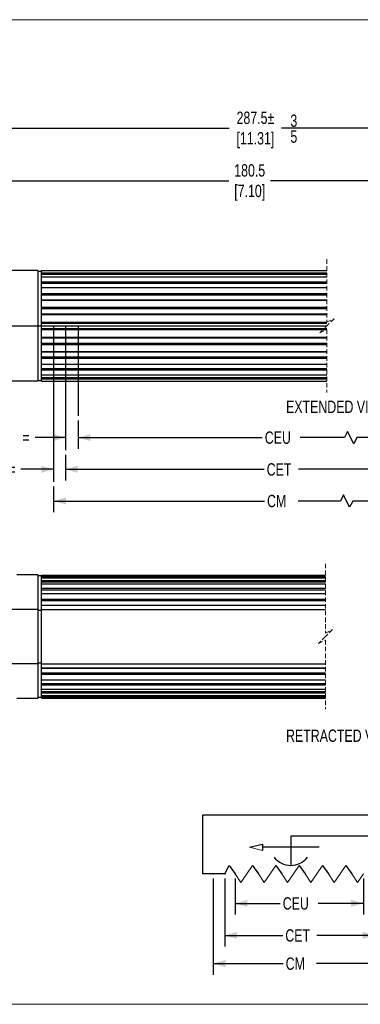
# Model space of a CAD drawing. Header units: millimetres. Extents: x 0 to 432, y 0 to 279.
# Tile 2 of 4: x 150 to 247, y 0 to 279. Entities that reach past the tile are written whole.
import ezdxf

# ---------------------------------------------------------------- set-up
doc = ezdxf.new("R2010")
doc.units = ezdxf.units.MM
doc.header["$PDSIZE"] = -1
doc.linetypes.add('HIDDEN', pattern=[1.905, 1.27, -0.635])
doc.layers.add('DIMENSIONS', color=140, linetype='Continuous', lineweight=25)
doc.layers.add('TEXT', color=140, linetype='Continuous', lineweight=25)
doc.styles.add('SLDTEXTSTYLE0', font='TXT', dxfattribs={"width": 0.75})
doc.dimstyles.new('SLDDIMSTYLE0', dxfattribs={"dimtxt": 3.5, "dimasz": 3.5, "dimexe": 0, "dimexo": 0.0625, "dimgap": 0.875, "dimtad": 0, "dimtih": 1, "dimtoh": 1, "dimdec": 1, "dimrnd": 1e-09, "dimzin": 12, "dimdsep": 46, "dimtxsty": 'SLDTEXTSTYLE0', "dimsah": 1, "dimcen": 0.09, "dimadec": 0, "dimazin": 3, "dimtfac": 1, "dimtdec": 1, "dimtofl": 0, "dimtmove": 0, "dimatfit": 3, "dimfxl": 0, "dimfrac": 2, "dimtolj": 1, "dimtzin": 12, "dimarcsym": 0})
doc.dimstyles.new('SLDDIMSTYLE5', dxfattribs={"dimtxt": 3.5, "dimasz": 3.5, "dimexe": 0, "dimexo": 0.0625, "dimgap": 0.875, "dimtad": 0, "dimtih": 1, "dimtoh": 1, "dimdec": 1, "dimrnd": 1e-09, "dimzin": 12, "dimdsep": 46, "dimtxsty": 'SLDTEXTSTYLE0', "dimsah": 1, "dimcen": 0.09, "dimadec": 0, "dimazin": 3, "dimtfac": 1, "dimtdec": 1, "dimtmove": 0, "dimatfit": 0, "dimfxl": 0, "dimfrac": 2, "dimtolj": 1, "dimtzin": 12, "dimarcsym": 0})

# ---------------------------------------------------------------- blocks, each defined once
blk = doc.blocks.new('_D')
at = {"layer": 'DIMENSIONS'}
for p, q in [((211.37, 35.72), (211.37, 25.48)), ((247.77, 35.72), (247.77, 25.48)), ((211.37, 28.65), (224.18, 28.65)), ((247.77, 28.65), (234.96, 28.65))]:
    blk.add_line(p, q, dxfattribs=at)
for points in [[(211.37, 28.65), (214.87, 27.65), (214.87, 29.65)], [(247.77, 28.65), (244.27, 29.65), (244.27, 27.65)]]:
    blk.add_solid(points, dxfattribs=at)
at = {"layer": 'DIMENSIONS', "insert": (224.89, 30.39), "char_height": 3.5, "attachment_point": 1, "style": 'SLDTEXTSTYLE0'}
blk.add_mtext('CEU', dxfattribs=at)
blk = doc.blocks.new('_D_1')
at = {"layer": 'DIMENSIONS'}
for p, q in [((208.44, 35.72), (208.44, 16.39)), ((251.07, 35.72), (251.07, 16.39)), ((208.44, 19.56), (224.91, 19.56)), ((251.07, 19.56), (234.61, 19.56))]:
    blk.add_line(p, q, dxfattribs=at)
for points in [[(208.44, 19.56), (211.94, 18.56), (211.94, 20.56)], [(251.07, 19.56), (247.57, 20.56), (247.57, 18.56)]]:
    blk.add_solid(points, dxfattribs=at)
at = {"layer": 'DIMENSIONS', "insert": (225.62, 21.29), "char_height": 3.5, "attachment_point": 1, "style": 'SLDTEXTSTYLE0'}
blk.add_mtext('CET', dxfattribs=at)
blk = doc.blocks.new('_D_2')
at = {"layer": 'DIMENSIONS'}
for p, q in [((205.14, 35.72), (205.14, 8.39)), ((254.38, 35.72), (254.38, 8.39)), ((205.14, 11.56), (225.01, 11.56)), ((254.38, 11.56), (234.51, 11.56))]:
    blk.add_line(p, q, dxfattribs=at)
for points in [[(205.14, 11.56), (208.64, 10.56), (208.64, 12.56)], [(254.38, 11.56), (250.88, 12.56), (250.88, 10.56)]]:
    blk.add_solid(points, dxfattribs=at)
at = {"layer": 'DIMENSIONS', "insert": (225.72, 13.29), "char_height": 3.5, "attachment_point": 1, "style": 'SLDTEXTSTYLE0'}
blk.add_mtext('CM', dxfattribs=at)
blk = doc.blocks.new('SW_NOTE_0_5')
at = {"layer": 'TEXT', "color": 0, "char_height": 3.5, "attachment_point": 1, "style": 'SLDTEXTSTYLE0'}
for s, insert in [('3', (0, 4.51)), ('5', (0, -0.01))]:
    blk.add_mtext(s, dxfattribs=dict(at, insert=insert))
blk = doc.blocks.new('SW_NOTE_0_6')
at = {"layer": 'TEXT', "color": 0, "char_height": 3.81, "attachment_point": 1, "style": 'SLDTEXTSTYLE0'}
for s, insert in [('NOTES:', (0, 4.91)), ('1. DIMENSIONS CAN BE CHANGED BY MANUFACTURER WITHOUT NOTICE.', (2.86, -4.94)), ('2. DIMENSIONS DO NOT IMPLY TOLERANCE.', (2.86, -14.79))]:
    blk.add_mtext(s, dxfattribs=dict(at, insert=insert))
blk = doc.blocks.new('SW_BROKEN_VIEW_1')
at = {"color": 0}
for p, q in [((0, 0), (167.85, 0)), ((90.26, 0), (90.26, -44.29)), ((93.6, 0), (93.6, -35.3)), ((97.2, 0), (97.2, -25.54))]:
    blk.add_line(p, q, dxfattribs=at)
blk = doc.blocks.new('_D_9')
at = {"layer": 'DIMENSIONS'}
for p, q in [((166.8, 165.71), (166.8, 157.65)), ((321.7, 165.71), (321.7, 157.65)), ((243.31, 162.57), (242.44, 160.82)), ((245.06, 159.07), (243.31, 162.57)), ((166.8, 160.82), (219.08, 160.82)), ((242.44, 160.82), (229.86, 160.82)), ((245.94, 160.82), (245.06, 159.07)), ((321.7, 160.82), (245.94, 160.82))]:
    blk.add_line(p, q, dxfattribs=at)
for points in [[(166.8, 160.82), (170.3, 159.82), (170.3, 161.82)], [(321.7, 160.82), (318.2, 161.82), (318.2, 159.82)]]:
    blk.add_solid(points, dxfattribs=at)
at = {"layer": 'DIMENSIONS', "insert": (219.79, 162.56), "char_height": 3.5, "attachment_point": 1, "style": 'SLDTEXTSTYLE0'}
blk.add_mtext('CEU', dxfattribs=at)
blk = doc.blocks.new('_D_10')
at = {"layer": 'DIMENSIONS'}
for p, q in [((163.2, 155.95), (163.2, 148.63)), ((326.07, 155.95), (326.07, 148.63)), ((163.2, 151.81), (219.62, 151.81)), ((273.52, 151.81), (229.32, 151.81)), ((274.39, 153.56), (273.52, 151.81)), ((276.14, 150.06), (274.39, 153.56)), ((277.02, 151.81), (276.14, 150.06)), ((326.07, 151.81), (277.02, 151.81))]:
    blk.add_line(p, q, dxfattribs=at)
for points in [[(163.2, 151.81), (166.7, 150.81), (166.7, 152.81)], [(326.07, 151.81), (322.57, 152.81), (322.57, 150.81)]]:
    blk.add_solid(points, dxfattribs=at)
at = {"layer": 'DIMENSIONS', "insert": (220.33, 153.54), "char_height": 3.5, "attachment_point": 1, "style": 'SLDTEXTSTYLE0'}
blk.add_mtext('CET', dxfattribs=at)
blk = doc.blocks.new('_D_11')
at = {"layer": 'DIMENSIONS'}
for p, q in [((159.86, 146.96), (159.86, 139.65)), ((330.69, 146.96), (330.69, 139.65)), ((159.86, 142.82), (219.72, 142.82)), ((241.25, 142.82), (229.22, 142.82)), ((242.13, 144.57), (241.25, 142.82)), ((243.88, 141.07), (242.13, 144.57)), ((244.75, 142.82), (243.88, 141.07)), ((330.69, 142.82), (244.75, 142.82))]:
    blk.add_line(p, q, dxfattribs=at)
for points in [[(159.86, 142.82), (163.36, 141.82), (163.36, 143.82)], [(330.69, 142.82), (327.19, 143.82), (327.19, 141.82)]]:
    blk.add_solid(points, dxfattribs=at)
at = {"layer": 'DIMENSIONS', "insert": (220.43, 144.56), "char_height": 3.5, "attachment_point": 1, "style": 'SLDTEXTSTYLE0'}
blk.add_mtext('CM', dxfattribs=at)
blk = doc.blocks.new('_D_14')
at = {"layer": 'DIMENSIONS'}
for p, q in [((166.8, 165.71), (166.8, 157.65)), ((163.2, 160.82), (154.57, 160.82)), ((166.8, 160.82), (173.15, 160.82))]:
    blk.add_line(p, q, dxfattribs=at)
for points in [[(163.2, 160.82), (159.7, 161.82), (159.7, 159.82)], [(166.8, 160.82), (170.3, 159.82), (170.3, 161.82)]]:
    blk.add_solid(points, dxfattribs=at)
at = {"layer": 'DIMENSIONS', "insert": (151.03, 162.56), "char_height": 3.5, "attachment_point": 1, "style": 'SLDTEXTSTYLE0'}
blk.add_mtext('=', dxfattribs=at)
blk = doc.blocks.new('_D_15')
at = {"layer": 'DIMENSIONS'}
for p, q in [((163.2, 155.95), (163.2, 148.63)), ((159.86, 151.81), (150.57, 151.81)), ((163.2, 151.81), (169.55, 151.81))]:
    blk.add_line(p, q, dxfattribs=at)
for points in [[(159.86, 151.81), (156.36, 152.81), (156.36, 150.81)], [(163.2, 151.81), (166.7, 150.81), (166.7, 152.81)]]:
    blk.add_solid(points, dxfattribs=at)
at = {"layer": 'DIMENSIONS', "insert": (147.03, 153.54), "char_height": 3.5, "attachment_point": 1, "style": 'SLDTEXTSTYLE0'}
blk.add_mtext('=', dxfattribs=at)
blk = doc.blocks.new('_D_22')
at = {"layer": 'Defpoints', "color": 0}
for p in [(69.6, 248.65), (69.6, 207.06), (383.29, 207.06)]:
    blk.add_point(p, dxfattribs=at)
at = {"layer": 'DIMENSIONS', "color": 0, "lineweight": -2}
for p, q in [((69.6, 207.13), (69.6, 248.65)), ((73.1, 248.65), (209.69, 248.65)), ((379.79, 248.65), (224.57, 248.65)), ((383.29, 207.13), (383.29, 248.65))]:
    blk.add_line(p, q, dxfattribs=at)
at = {"layer": 'DIMENSIONS', "color": 0}
for points in [[(73.1, 249.23), (73.1, 248.07), (69.6, 248.65)], [(379.79, 249.23), (379.79, 248.07), (383.29, 248.65)]]:
    blk.add_solid(points, dxfattribs=at)
at = {"layer": 'DIMENSIONS', "color": 0, "insert": (217.13, 253.32), "char_height": 3.5, "attachment_point": 2, "style": 'SLDTEXTSTYLE0'}
blk.add_mtext('\\A1;287.5%%P\\P[11.31]  ', dxfattribs=at)
blk = doc.blocks.new('_D_23')
at = {"layer": 'Defpoints', "color": 0}
for p in [(143.9, 233.72), (143.9, 206.22), (360.59, 205.22)]:
    blk.add_point(p, dxfattribs=at)
at = {"layer": 'DIMENSIONS', "color": 0, "lineweight": -2}
for p, q in [((143.9, 206.29), (143.9, 233.72)), ((147.4, 233.72), (209.61, 233.72)), ((357.09, 233.72), (221.42, 233.72)), ((360.59, 205.29), (360.59, 233.72))]:
    blk.add_line(p, q, dxfattribs=at)
at = {"layer": 'DIMENSIONS', "color": 0}
for points in [[(147.4, 234.31), (147.4, 233.14), (143.9, 233.72)], [(357.09, 234.31), (357.09, 233.14), (360.59, 233.72)]]:
    blk.add_solid(points, dxfattribs=at)
at = {"layer": 'DIMENSIONS', "color": 0, "insert": (215.51, 238.39), "char_height": 3.5, "attachment_point": 2, "style": 'SLDTEXTSTYLE0'}
blk.add_mtext('\\A1;180.5\\P[7.10]', dxfattribs=at)

msp = doc.modelspace()

# ---------------------------------------------------------------- linework, layer by layer
at = {"color": 7, "linetype": 'Continuous', "lineweight": 18}
for p, q in [((0, 279.4), (431.8, 279.4)), ((0, 0), (431.8, 0))]:
    msp.add_line(p, q, dxfattribs=at)
at = {"color": 7, "linetype": 'HIDDEN', "lineweight": 18}
for p, q in [((237.44605, 211.39918), (237.44605, 193.52418)), ((237.44605, 193.52418), (239.44605, 194.52418)), ((239.44605, 194.52418), (237.44605, 192.52418)), ((237.44605, 192.52418), (235.44605, 190.52418)), ((235.44605, 190.52418), (237.44605, 191.52418)), ((237.44605, 191.52418), (237.44605, 173.64919)), ((237.00497, 124.99036), (237.00497, 105.348)), ((237.00497, 105.348), (239.00497, 106.348)), ((239.00497, 106.348), (237.00497, 104.348)), ((237.00497, 104.348), (235.00497, 102.348)), ((235.00497, 102.348), (237.00497, 103.348)), ((237.00497, 103.348), (237.00497, 83.70564))]:
    msp.add_line(p, q, dxfattribs=at)
for p, q in [((155.3989, 208.22418), (145.89889, 208.22418)), ((155.3989, 208.22418), (155.3989, 176.82418)), ((155.3989, 208.02418), (156.3989, 208.02418)), ((156.3989, 208.22418), (237.44605, 208.22418)), ((156.3989, 207.60269), (156.3989, 208.22418)), ((156.3989, 207.60269), (237.44605, 207.60269)), ((156.3989, 207.20677), (156.3989, 207.60269)), ((156.3989, 206.40787), (156.3989, 207.20677)), ((156.3989, 207.20677), (237.44605, 207.20677)), ((156.3989, 206.40787), (237.44605, 206.40787)), ((156.3989, 205.00607), (156.3989, 206.40787)), ((156.3989, 205.00607), (237.44605, 205.00607)), ((156.3989, 204.60329), (156.3989, 205.00607)), ((156.3989, 203.4393), (156.3989, 204.60329)), ((156.3989, 204.60329), (237.44605, 204.60329)), ((156.3989, 203.4393), (237.44605, 203.4393)), ((156.3989, 203.41819), (156.3989, 203.4393)), ((156.3989, 203.41819), (237.44605, 203.41819)), ((156.3989, 201.66791), (156.3989, 203.41819)), ((156.3989, 201.66791), (237.44605, 201.66791)), ((156.3989, 201.2822), (156.3989, 201.66791)), ((156.3989, 199.89924), (156.3989, 201.2822)), ((156.3989, 201.2822), (237.44605, 201.2822)), ((156.3989, 199.89924), (237.44605, 199.89924)), ((156.3989, 199.78132), (156.3989, 199.89924)), ((156.3989, 199.78132), (237.44605, 199.78132)), ((156.3989, 197.78654), (156.3989, 199.78132)), ((156.3989, 197.78654), (237.44605, 197.78654)), ((156.3989, 197.44081), (156.3989, 197.78654)), ((156.3989, 195.92104), (156.3989, 197.44081)), ((156.3989, 197.44081), (237.44605, 197.44081)), ((156.3989, 195.92104), (237.44605, 195.92104)), ((156.3989, 195.71331), (156.3989, 195.92104)), ((156.3989, 193.59253), (156.3989, 195.71331)), ((156.3989, 195.71331), (237.44605, 195.71331)), ((156.3989, 193.30734), (156.3989, 193.59253)), ((156.3989, 193.59253), (237.44605, 193.59253)), ((156.3989, 191.74103), (156.3989, 193.30734)), ((156.3989, 193.30734), (237.44605, 193.30734)), ((156.3989, 191.45584), (156.3989, 191.74103)), ((156.3989, 191.74103), (237.44605, 191.74103)), ((156.3989, 191.45584), (237.44605, 191.45584)), ((156.3989, 189.33506), (156.3989, 191.45584)), ((156.3989, 189.33506), (237.44605, 189.33506)), ((156.3989, 189.12733), (156.3989, 189.33506)), ((156.3989, 187.60755), (156.3989, 189.12733)), ((156.3989, 189.12733), (237.44605, 189.12733)), ((156.3989, 187.60755), (237.44605, 187.60755)), ((156.3989, 187.26183), (156.3989, 187.60755)), ((156.3989, 187.26183), (237.44605, 187.26183)), ((156.3989, 185.26705), (156.3989, 187.26183)), ((156.3989, 185.26705), (237.44605, 185.26705)), ((156.3989, 185.14913), (156.3989, 185.26705)), ((156.3989, 183.76617), (156.3989, 185.14913)), ((156.3989, 185.14913), (237.44605, 185.14913)), ((156.3989, 183.76617), (237.44605, 183.76617)), ((156.3989, 183.38046), (156.3989, 183.76617)), ((156.3989, 183.38046), (237.44605, 183.38046)), ((156.3989, 181.63018), (156.3989, 183.38046)), ((156.3989, 181.63018), (237.44605, 181.63018)), ((156.3989, 181.60907), (156.3989, 181.63018)), ((156.3989, 180.44508), (156.3989, 181.60907)), ((156.3989, 181.60907), (237.44605, 181.60907)), ((156.3989, 180.44508), (237.44605, 180.44508)), ((156.3989, 180.0423), (156.3989, 180.44508)), ((156.3989, 180.0423), (237.44605, 180.0423)), ((156.3989, 178.6405), (156.3989, 180.0423)), ((155.3989, 176.82418), (145.89889, 176.82418)), ((155.3989, 177.02418), (156.3989, 177.02418)), ((156.3989, 177.8416), (156.3989, 178.6405)), ((156.3989, 178.6405), (237.44605, 178.6405)), ((156.3989, 177.8416), (237.44605, 177.8416)), ((156.3989, 177.44567), (156.3989, 177.8416)), ((156.3989, 177.44567), (237.44605, 177.44567)), ((156.3989, 176.82418), (156.3989, 177.44567)), ((156.3989, 176.82418), (237.44605, 176.82418)), ((155.37103, 121.848), (149.37102, 121.848)), ((155.37103, 121.848), (155.37103, 112.07846)), ((156.37104, 121.548), (155.37103, 121.548)), ((156.37104, 121.81536), (237.00497, 121.81536)), ((156.37104, 121.55496), (156.37104, 121.81536)), ((156.37104, 121.55496), (237.00497, 121.55496)), ((156.37104, 121.20924), (156.37104, 121.55496)), ((156.37104, 121.03805), (156.37104, 121.20924)), ((156.37104, 121.20924), (237.00497, 121.20924)), ((156.37104, 121.03805), (237.00497, 121.03805)), ((156.37104, 120.27232), (156.37104, 121.03805)), ((156.37104, 120.27232), (237.00497, 120.27232)), ((156.37104, 119.88662), (156.37104, 120.27232)), ((156.37104, 119.2692), (156.37104, 119.88662)), ((156.37104, 119.88662), (237.00497, 119.88662)), ((156.37104, 119.2692), (237.00497, 119.2692)), ((156.37104, 118.04364), (156.37104, 119.2692)), ((156.37104, 118.04364), (237.00497, 118.04364)), ((156.37104, 117.64086), (156.37104, 118.04364)), ((156.37104, 116.6285), (156.37104, 117.64086)), ((156.37104, 117.64086), (237.00497, 117.64086)), ((156.37104, 116.5928), (156.37104, 117.64086)), ((156.37104, 116.61391), (237.00497, 116.61391)), ((156.37104, 115.00133), (156.37104, 116.61391)), ((156.37104, 115.00133), (237.00497, 115.00133)), ((156.37104, 114.60541), (156.37104, 115.00133)), ((156.37104, 113.30688), (156.37104, 114.60541)), ((156.37104, 114.60541), (237.00497, 114.60541)), ((155.37103, 112.07846), (145.87102, 112.07846)), ((155.37103, 112.07846), (155.37103, 96.61754)), ((155.37103, 111.80387), (156.37104, 111.80387)), ((156.37104, 113.30688), (237.00497, 113.30688)), ((156.37104, 113.22992), (156.37104, 113.30688)), ((156.37104, 113.22992), (237.00497, 113.22992)), ((156.37104, 112.07846), (156.37104, 113.22992)), ((156.37104, 112.07846), (237.00497, 112.07846)), ((156.37104, 96.61754), (156.37104, 112.07846)), ((155.37103, 96.61754), (145.87102, 96.61754)), ((155.37103, 96.89213), (156.37104, 96.89213)), ((155.37103, 96.61754), (155.37103, 86.848)), ((156.37104, 96.61754), (237.00497, 96.61754)), ((156.37104, 95.46608), (156.37104, 96.61754)), ((156.37104, 95.46608), (237.00497, 95.46608)), ((156.37104, 95.38912), (156.37104, 95.46608)), ((156.37104, 94.09059), (156.37104, 95.38912)), ((156.37104, 95.38912), (237.00497, 95.38912)), ((156.37104, 94.09059), (237.00497, 94.09059)), ((156.37104, 93.69467), (156.37104, 94.09059)), ((156.37104, 93.69467), (237.00497, 93.69467)), ((156.37104, 92.08209), (156.37104, 93.69467)), ((156.37104, 91.05514), (156.37104, 92.1032)), ((156.37104, 92.08209), (237.00497, 92.08209)), ((156.37104, 91.05514), (156.37104, 92.0675)), ((156.37104, 91.05514), (237.00497, 91.05514)), ((156.37104, 90.65236), (156.37104, 91.05514)), ((156.37104, 90.65236), (237.00497, 90.65236)), ((156.37104, 89.4268), (156.37104, 90.65236)), ((156.37104, 88.80938), (156.37104, 89.4268)), ((156.37104, 89.4268), (237.00497, 89.4268)), ((149.37102, 86.848), (155.37103, 86.848)), ((155.37103, 87.148), (156.37104, 87.148)), ((156.37104, 88.80938), (237.00497, 88.80938)), ((156.37104, 88.42368), (156.37104, 88.80938)), ((156.37104, 88.42368), (237.00497, 88.42368)), ((156.37104, 87.65795), (156.37104, 88.42368)), ((156.37104, 87.48676), (156.37104, 87.65795)), ((156.37104, 87.65795), (237.00497, 87.65795)), ((156.37104, 87.48676), (237.00497, 87.48676)), ((156.37104, 87.14104), (156.37104, 87.48676)), ((156.37104, 87.14104), (237.00497, 87.14104)), ((156.37104, 86.88064), (156.37104, 87.14104)), ((156.37104, 86.88064), (237.00497, 86.88064))]:
    msp.add_line(p, q)
at = {"layer": 'DIMENSIONS'}
for p, q in [((269.39184, 53.62815), (202.12492, 53.62815)), ((202.12492, 53.62815), (202.12492, 36.99496)), ((227.16771, 47.74895), (227.16771, 39.41333)), ((269.46778, 47.74895), (227.16771, 47.74895)), ((215.44311, 44.55996), (219.14906, 45.47651)), ((219.14906, 45.47651), (219.14906, 43.6434)), ((235.18636, 44.55996), (219.14906, 44.55996)), ((208.44392, 36.99496), (209.71973, 39.41333)), ((209.71973, 39.41333), (211.3739, 36.99496)), ((216.33642, 39.41333), (217.99059, 36.99496)), ((222.95311, 39.41333), (224.60729, 36.99496)), ((229.5698, 39.41333), (231.22398, 36.99496)), ((236.1865, 39.41333), (237.84067, 36.99496)), ((242.80319, 39.41333), (244.45736, 36.99496)), ((208.44392, 36.99496), (202.12492, 36.99496))]:
    msp.add_line(p, q, dxfattribs=at)
at = {"layer": 'DIMENSIONS', "color": 140, "linetype": 'Continuous', "lineweight": 18}
for p, q in [((215.44311, 44.55996), (219.14906, 43.6434)), ((216.33642, 39.41333), (214.68225, 36.99496)), ((222.95311, 39.41333), (221.29894, 36.99496)), ((229.5698, 39.41333), (227.91563, 36.99496)), ((236.1865, 39.41333), (234.53232, 36.99496)), ((242.80319, 39.41333), (241.14901, 36.99496)), ((213.02808, 34.57659), (211.3739, 36.99496)), ((213.02808, 34.57659), (214.68225, 36.99496)), ((219.64477, 34.57659), (217.99059, 36.99496)), ((219.64477, 34.57659), (221.29894, 36.99496)), ((226.26146, 34.57659), (224.60729, 36.99496)), ((226.26146, 34.57659), (227.91563, 36.99496)), ((232.87815, 34.57659), (231.22398, 36.99496)), ((232.87815, 34.57659), (234.53232, 36.99496)), ((239.49484, 34.57659), (237.84067, 36.99496)), ((239.49484, 34.57659), (241.14901, 36.99496)), ((246.11153, 34.57659), (244.45736, 36.99496)), ((246.11153, 34.57659), (247.76571, 36.99496))]:
    msp.add_line(p, q, dxfattribs=at)
at = {"layer": 'DIMENSIONS'}
msp.add_arc((227.16771, 45.41186), 5.99853, 217.6656212, 322.3343788, dxfattribs=at)
for p in [(205.13557, 36.99496), (208.44392, 36.99496), (211.3739, 36.99496)]:
    msp.add_point(p, dxfattribs=at)

# ---------------------------------------------------------------- block references
at = {"color": 7, "linetype": 'Continuous'}
msp.add_blockref('SW_BROKEN_VIEW_1', (69.5989, 192.52418), dxfattribs=at)
at = {"layer": 'TEXT'}
for name, p in [('SW_NOTE_0_5', (227.06139, 247.98427)), ('SW_NOTE_0_6', (4.85591, 24.97303))]:
    msp.add_blockref(name, p, dxfattribs=at)

# ---------------------------------------------------------------- texts
at = {"layer": 'TEXT', "char_height": 3.5, "attachment_point": 1, "style": 'SLDTEXTSTYLE0'}
for s, insert in [('EXTENDED VIEW', (225.82718, 171.28757)), ('RETRACTED VIEW', (225.82688, 77.97206))]:
    msp.add_mtext(s, dxfattribs=dict(at, insert=insert))

# ---------------------------------------------------------------- dimensions: what is measured, and where the dimension line sits
at = {"layer": 'DIMENSIONS'}
for base, p1, p2, text, dimstyle, picture, middle in [((69.59889, 248.64896), (383.2881, 207.06418), (69.59889, 207.06418), '287.5%%P\\P[11.31]  ', 'SLDDIMSTYLE0', '_D_22', (217.13082, 248.64896)), ((143.89889, 233.72418), (360.5881, 205.22418), (143.89889, 206.22418), '180.5\\P[7.10]', 'SLDDIMSTYLE0', '_D_23', (215.51292, 233.72418)), ((163.20187, 160.82418), (166.7983, 166.98221), (163.20187, 157.22044), '=', 'SLDDIMSTYLE5', '_D_14', (152.44785, 160.82418)), ((321.7021, 160.82418), (166.7983, 166.98221), (321.7021, 166.98221), 'CEU', 'SLDDIMSTYLE0', '_D_9', (224.46978, 160.82418)), ((159.86231, 151.80961), (163.20187, 157.22044), (159.86231, 148.22934), '=', 'SLDDIMSTYLE5', '_D_15', (148.44179, 151.80961)), ((326.0692, 151.80961), (163.20187, 157.22044), (326.0692, 157.22044), 'CET', 'SLDDIMSTYLE0', '_D_10', (224.46978, 151.80961)), ((330.6932, 142.82418), (159.86231, 148.22934), (330.6932, 148.22934), 'CM', 'SLDDIMSTYLE0', '_D_11', (224.46978, 142.82418)), ((254.3824, 11.5612), (205.13557, 36.99496), (254.3824, 36.99496), 'CM', 'SLDDIMSTYLE0', '_D_2', (229.75898, 11.5612)), ((247.76571, 28.65254), (211.3739, 36.99496), (247.76571, 36.99496), 'CEU', 'SLDDIMSTYLE0', '_D', (229.5698, 28.65254))]:
    dim = msp.add_linear_dim(base=base, p1=p1, p2=p2, text=text, dimstyle=dimstyle, dxfattribs=at)
    dim.commit()
    dim.dimension.update_dxf_attribs({"geometry": picture, "text_midpoint": middle, "dimtype": 160})
dim = msp.add_linear_dim(base=(251.07405, 19.56012), p1=(208.44392, 36.99496), p2=(251.07405, 36.99496), angle=0, text='CET', dimstyle='SLDDIMSTYLE0', dxfattribs=at)
dim.commit()
dim.dimension.update_dxf_attribs({"geometry": '_D_1', "text_midpoint": (229.75898, 19.56012), "dimtype": 160})

doc.saveas('drawing.dxf')
